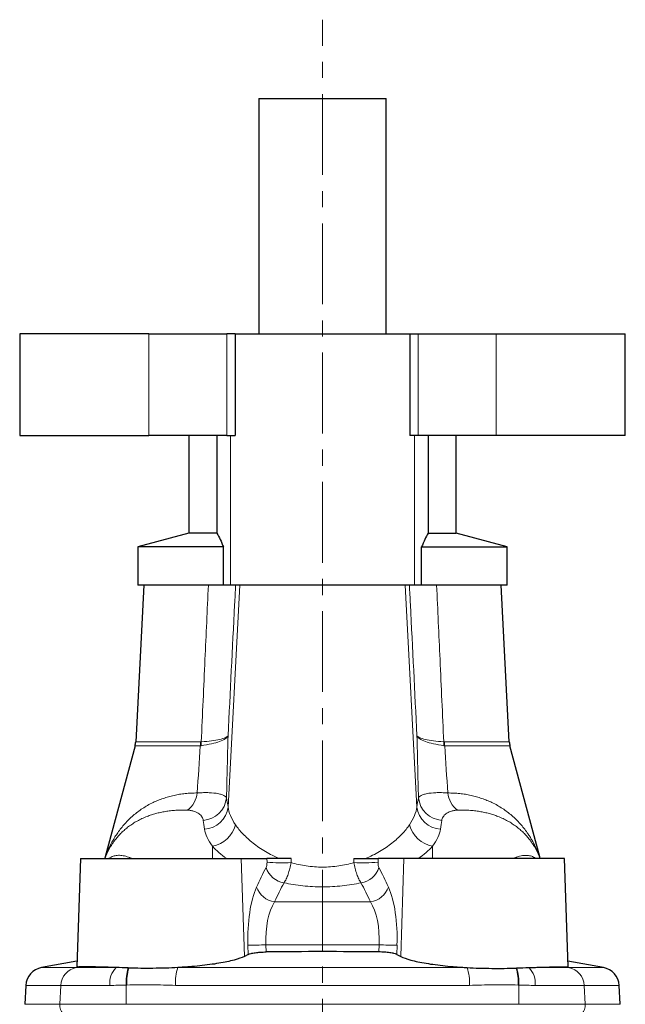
# Model space of a CAD drawing. Header units: millimetres. Extents: x -370 to 615, y -320 to 370.
# Tile 4 of 4: x 481 to 576, y 215 to 370. Entities that reach past the tile are written whole.
import ezdxf

# ---------------------------------------------------------------- set-up
doc = ezdxf.new("R2010")
doc.units = ezdxf.units.MM
doc.linetypes.add('CENTERX2', pattern=[20.32, 12.7, -2.54, 2.54, -2.54])
doc.layers.add('FORMAT', color=7, linetype='Continuous')

msp = doc.modelspace()

# ---------------------------------------------------------------- linework, layer by layer
at = {"color": 7, "linetype": 'Continuous', "lineweight": 25}
for p, q in [((518.59, 357.68), (518.59, 320.68)), ((518.59, 357.68), (538.59, 357.68)), ((538.59, 320.68), (538.59, 357.68)), ((481.03, 320.68), (481.03, 304.68)), ((501.31, 320.68), (481.03, 320.68)), ((501.31, 320.68), (513.55, 320.68)), ((514.89, 320.68), (513.55, 320.68)), ((514.89, 320.68), (514.89, 304.68)), ((514.89, 320.68), (542.28, 320.68)), ((542.28, 320.68), (542.28, 304.68)), ((542.28, 320.68), (543.62, 320.68)), ((543.62, 320.68), (555.87, 320.68)), ((555.87, 320.68), (576.15, 320.68)), ((576.15, 304.68), (576.15, 320.68)), ((481.03, 304.68), (501.31, 304.68)), ((513.55, 304.68), (501.31, 304.68)), ((507.59, 304.68), (507.59, 289.32)), ((512.01, 304.68), (512.01, 289.32)), ((513.55, 304.68), (514.89, 304.68)), ((543.62, 304.68), (542.28, 304.68)), ((555.87, 304.68), (543.62, 304.68)), ((545.16, 304.68), (545.16, 289.32)), ((549.59, 289.32), (549.59, 304.68)), ((576.15, 304.68), (555.87, 304.68)), ((507.59, 289.32), (499.59, 287.18)), ((512.01, 289.32), (507.59, 289.32)), ((545.16, 289.32), (549.59, 289.32)), ((557.59, 287.18), (549.59, 289.32)), ((499.59, 287.18), (499.59, 281.18)), ((513.02, 287.18), (499.59, 287.18)), ((513.02, 281.18), (513.02, 287.18)), ((544.15, 281.18), (544.15, 287.18)), ((544.15, 287.18), (557.59, 287.18)), ((557.59, 281.18), (557.59, 287.18)), ((500.54, 281.18), (499.24, 256.54)), ((513.02, 281.18), (499.59, 281.18)), ((514.14, 281.18), (513.02, 281.18)), ((543.03, 281.18), (514.14, 281.18)), ((544.15, 281.18), (543.03, 281.18)), ((557.59, 281.18), (544.15, 281.18)), ((557.93, 256.54), (556.64, 281.18)), ((499.15, 255.92), (494.47, 238.45)), ((562.71, 238.45), (558.03, 255.92)), ((490.59, 238.18), (489.99, 221.18)), ((490.59, 238.18), (515.8, 238.18)), ((515.8, 238.18), (519.86, 238.18)), ((541.37, 238.18), (537.31, 238.18)), ((566.59, 238.18), (541.37, 238.18)), ((567.18, 221.18), (566.59, 238.18)), ((516.93, 223.13), (516.31, 222.81)), ((540.24, 223.13), (540.87, 222.81)), ((490.02, 222.04), (484.46, 221.06)), ((572.71, 221.06), (567.15, 222.04)), ((481.99, 218.26), (481.83, 215.28)), ((575.34, 215.28), (575.19, 218.26))]:
    msp.add_line(p, q, dxfattribs=at)
at = {"color": 8, "linetype": 'Continuous', "lineweight": 18}
for p, q in [((501.31, 304.68), (501.31, 320.68)), ((513.55, 320.68), (513.55, 304.68)), ((543.62, 304.68), (543.62, 320.68)), ((555.87, 320.68), (555.87, 304.68)), ((514.14, 281.18), (514.14, 304.68)), ((543.03, 281.18), (543.03, 304.68)), ((513.76, 246.29), (515.58, 281.18)), ((543.41, 246.29), (541.59, 281.18)), ((499.15, 255.92), (509.39, 255.92)), ((509.45, 256.54), (499.24, 256.54)), ((547.72, 256.54), (557.93, 256.54)), ((558.03, 255.92), (547.79, 255.92)), ((511.29, 238.18), (511.29, 240.14)), ((545.89, 238.18), (545.89, 240.14)), ((516.31, 222.81), (515.8, 238.18)), ((519.86, 238.18), (519.87, 237.62)), ((523.65, 237.56), (523.64, 238.18)), ((533.52, 237.56), (533.53, 238.18)), ((537.31, 238.18), (537.31, 237.62)), ((540.87, 222.81), (541.37, 238.18)), ((521.06, 231.4), (536.12, 231.4)), ((516.88, 224.56), (516.93, 223.13)), ((519.74, 223.51), (519.7, 224.64)), ((537.48, 224.64), (519.7, 224.64)), ((537.44, 223.51), (537.48, 224.64)), ((540.29, 224.56), (540.24, 223.13)), ((489.92, 221.06), (484.46, 221.06)), ((490.42, 221.15), (489.92, 221.06)), ((496.17, 221.06), (489.92, 221.06)), ((505.88, 221.06), (551.29, 221.06)), ((561.01, 221.06), (567.26, 221.06)), ((566.75, 221.15), (567.26, 221.06)), ((567.26, 221.06), (572.71, 221.06)), ((481.99, 218.26), (487.48, 218.26)), ((487.32, 215.28), (487.48, 218.26)), ((487.48, 218.26), (495.19, 218.26)), ((497.74, 215.28), (497.77, 218.29)), ((551.66, 218.26), (505.51, 218.26)), ((559.44, 215.28), (559.41, 218.29)), ((569.7, 218.26), (561.99, 218.26)), ((569.85, 215.28), (569.7, 218.26)), ((575.19, 218.26), (569.7, 218.26)), ((487.32, 215.28), (481.83, 215.28)), ((497.74, 215.28), (487.32, 215.28)), ((497.74, 215.28), (559.44, 215.28)), ((559.44, 215.28), (569.85, 215.28)), ((569.85, 215.28), (575.34, 215.28))]:
    msp.add_line(p, q, dxfattribs=at)
at = {"color": 7, "linetype": 'Continuous', "lineweight": 25}
for centre, start, end in [((496.25, 256.69), 345, 357), ((560.93, 256.69), 183, 195), ((484.98, 218.1), 100, 177), ((572.19, 218.1), 3, 80)]:
    msp.add_arc(centre, 3, start, end, dxfattribs=at)
at = {"color": 8, "linetype": 'Continuous', "lineweight": 18}
for centre, radius, start, end in [((504.96, 256.69), 4.5, 350.1315, 358.0748), ((505.09, 256.4), 4.45, 353.921, 1.8135), ((552.08, 256.4), 4.45, 178.1865, 186.079), ((552.22, 256.69), 4.5, 181.9252, 189.8685), ((505.1, 248.89), 3.83, 306.2653, 354.3463), ((509.55, 248.17), 3.99, 274.382, 353.651), ((547.63, 248.17), 3.99, 186.349, 265.618), ((552.08, 248.89), 3.83, 185.6537, 233.7347), ((509.82, 246.78), 3.97, 273.4307, 352.9862), ((547.36, 246.78), 3.97, 187.0138, 266.5693), ((510.47, 244.67), 4.6, 280.2724, 345.5209), ((546.71, 244.67), 4.6, 194.4791, 259.7276), ((522.17, 267.53), 30.01, 265.5943, 272.8207), ((535, 267.53), 30.01, 267.1793, 274.4057), ((523.02, 237.79), 3.43, 196.918, 262.1719), ((534.16, 237.79), 3.43, 277.8281, 343.082), ((521.52, 234.84), 3.47, 198.9982, 262.3478), ((535.66, 234.84), 3.47, 277.6522, 341.0018), ((513.93, 381.12), 156.59, 271.0808, 272.112), ((543.25, 381.12), 156.59, 267.888, 268.9192), ((490.46, 218.12), 2.98, 100.4998, 177.366), ((498.53, 218.66), 3.36, 134.5159, 186.8403), ((504.47, 218.88), 6.73, 161.7445, 184.9867), ((504.66, 218.87), 6.82, 161.9886, 184.8455), ((512.58, 218.75), 7.09, 160.9957, 183.9605), ((544.59, 218.75), 7.09, 356.0395, 19.0043), ((552.51, 218.87), 6.82, 355.1545, 18.0114), ((552.7, 218.88), 6.73, 355.0133, 18.2555), ((558.65, 218.66), 3.36, 353.1597, 45.4841), ((566.71, 218.12), 2.98, 2.634, 79.5002), ((489.34, 215.17), 2.02, 176.9782, 222.5292), ((567.84, 215.17), 2.02, 317.4708, 3.0218)]:
    msp.add_arc(centre, radius, start, end, dxfattribs=at)
for centre, major_axis, ratio, start_param, end_param in [((542.36, 154.89), (-4.2, 97.99), 0.363392, 0.565809, 0.62074), ((514.81, 154.89), (4.2, 97.99), 0.363392, 5.662445, 5.717376), ((545.18, 155), (-4.24, 94.99), 0.374823, 0.56465, 0.619581), ((511.99, 155), (4.24, 94.99), 0.374823, 5.663605, 5.718536), ((521.07, 224.46), (-0.49, 11.5), 0.363392, 0.62074, 1.546508), ((536.1, 224.46), (0.49, 11.5), 0.363392, 4.736677, 5.662445), ((523.89, 224.57), (-0.56, 8.5), 0.490794, 0.603772, 1.529541), ((533.29, 224.57), (0.56, 8.5), 0.490794, 4.753645, 5.679413)]:
    msp.add_ellipse(centre, major_axis=major_axis, ratio=ratio, start_param=start_param, end_param=end_param, dxfattribs=at)
at = {"color": 7, "linetype": 'Continuous', "lineweight": 25}
for points, knots in [([(512.01, 289.32), (512.18, 289.04), (512.35, 288.7), (512.69, 287.98), (512.86, 287.59), (513.02, 287.18)], [0, 0, 0, 0, 0.5, 0.5, 1, 1, 1, 1]), ([(545.16, 289.32), (544.99, 289.04), (544.83, 288.7), (544.49, 287.98), (544.32, 287.59), (544.15, 287.18)], [0, 0, 0, 0, 0.5, 0.5, 1, 1, 1, 1]), ([(494.46, 238.44), (494.46, 238.43), (494.45, 238.37), (494.42, 238.3), (494.4, 238.23), (494.39, 238.19), (494.38, 238.18), (494.38, 238.18)], [0, 0, 0, 0, 0.170282, 0.56526, 0.826558, 0.994712, 1, 1, 1, 1]), ([(562.79, 238.18), (562.79, 238.18), (562.79, 238.2), (562.77, 238.25), (562.74, 238.34), (562.72, 238.41), (562.71, 238.45), (562.71, 238.45)], [0, 0, 0, 0, 0.055251, 0.244981, 0.545659, 0.967376, 1, 1, 1, 1]), ([(523.64, 238.18), (523.46, 238.18), (523.27, 238.18), (522.89, 238.18), (522.69, 238.18), (522.31, 238.18), (522.12, 238.18), (521.74, 238.18), (521.56, 238.18), (521.21, 238.18), (521.04, 238.18), (520.73, 238.18), (520.59, 238.18), (520.2, 238.18), (519.99, 238.18), (519.86, 238.18)], [0, 0, 0, 0, 0.125, 0.125, 0.25, 0.25, 0.375, 0.375, 0.5, 0.5, 0.625, 0.625, 0.75, 0.75, 1, 1, 1, 1]), ([(533.53, 238.18), (533.72, 238.18), (533.9, 238.18), (534.28, 238.18), (534.48, 238.18), (534.87, 238.18), (535.06, 238.18), (535.43, 238.18), (535.62, 238.18), (535.97, 238.18), (536.13, 238.18), (536.44, 238.18), (536.59, 238.18), (536.98, 238.18), (537.18, 238.18), (537.31, 238.18)], [0, 0, 0, 0, 0.125, 0.125, 0.25, 0.25, 0.375, 0.375, 0.5, 0.5, 0.625, 0.625, 0.75, 0.75, 1, 1, 1, 1]), ([(516.93, 223.13), (517.03, 223.18), (517.18, 223.23), (517.45, 223.3), (517.55, 223.32), (517.77, 223.36), (517.89, 223.38), (518.14, 223.41), (518.27, 223.43), (518.54, 223.45), (518.68, 223.47), (518.97, 223.49), (519.12, 223.49), (519.43, 223.51), (519.58, 223.51), (519.74, 223.51)], [0, 0, 0, 0, 0.25, 0.25, 0.375, 0.375, 0.5, 0.5, 0.625, 0.625, 0.75, 0.75, 0.875, 0.875, 1, 1, 1, 1]), ([(540.24, 223.13), (540.14, 223.18), (540, 223.23), (539.72, 223.3), (539.62, 223.32), (539.4, 223.36), (539.29, 223.38), (539.04, 223.41), (538.91, 223.43), (538.63, 223.45), (538.49, 223.47), (538.2, 223.49), (538.05, 223.49), (537.75, 223.51), (537.59, 223.51), (537.44, 223.51)], [0, 0, 0, 0, 0.25, 0.25, 0.375, 0.375, 0.5, 0.5, 0.625, 0.625, 0.75, 0.75, 0.875, 0.875, 1, 1, 1, 1]), ([(516.31, 222.81), (515.91, 222.61), (515.37, 222.42), (514.01, 222.05), (513.21, 221.88), (511.85, 221.65), (511.37, 221.58), (510.36, 221.45), (509.84, 221.39), (508.76, 221.27), (508.21, 221.22), (507.35, 221.15), (507.05, 221.13), (506.47, 221.09), (506.18, 221.08), (505.88, 221.06)], [0, 0, 0, 0, 0.25, 0.25, 0.5, 0.5, 0.625, 0.625, 0.75, 0.75, 0.875, 0.875, 0.9375, 0.9375, 1, 1, 1, 1]), ([(540.87, 222.81), (541.26, 222.61), (541.8, 222.42), (543.16, 222.05), (543.96, 221.88), (545.32, 221.65), (545.81, 221.58), (546.81, 221.45), (547.34, 221.39), (548.41, 221.27), (548.97, 221.22), (549.83, 221.15), (550.12, 221.13), (550.7, 221.09), (551, 221.08), (551.29, 221.06)], [0, 0, 0, 0, 0.25, 0.25, 0.5, 0.5, 0.625, 0.625, 0.75, 0.75, 0.875, 0.875, 0.9375, 0.9375, 1, 1, 1, 1]), ([(490.42, 221.15), (490.35, 221.15), (490.2, 221.14), (490.06, 221.15), (489.99, 221.16), (490, 221.17), (490, 221.18)], [0, 0, 0, 0, 0.28624, 0.574047, 0.866745, 1, 1, 1, 1]), ([(496.17, 221.06), (495.82, 221.07), (495.47, 221.08), (494.81, 221.1), (494.5, 221.11), (493.59, 221.14), (493.04, 221.15), (492.3, 221.16), (492.07, 221.17), (491.65, 221.17), (491.45, 221.17), (490.92, 221.17), (490.63, 221.16), (490.42, 221.15)], [0, 0, 0, 0, 0.125, 0.125, 0.25, 0.25, 0.5, 0.5, 0.625, 0.625, 0.75, 0.75, 1, 1, 1, 1]), ([(505.88, 221.06), (505.24, 221.02), (504.59, 220.99), (503.28, 220.95), (502.61, 220.94), (501.31, 220.92), (500.67, 220.92), (499.41, 220.94), (498.78, 220.96), (498.18, 220.98)], [0, 0, 0, 0, 0.25, 0.25, 0.5, 0.5, 0.75, 0.75, 1, 1, 1, 1]), ([(551.29, 221.06), (551.94, 221.02), (552.58, 220.99), (553.89, 220.95), (554.56, 220.94), (555.86, 220.92), (556.51, 220.92), (557.77, 220.94), (558.39, 220.96), (559, 220.98)], [0, 0, 0, 0, 0.25, 0.25, 0.5, 0.5, 0.75, 0.75, 1, 1, 1, 1]), ([(561.01, 221.06), (561.36, 221.07), (561.7, 221.08), (562.36, 221.1), (562.68, 221.11), (563.58, 221.14), (564.13, 221.15), (564.87, 221.16), (565.1, 221.17), (565.53, 221.17), (565.72, 221.17), (566.25, 221.17), (566.54, 221.16), (566.75, 221.15)], [0, 0, 0, 0, 0.125, 0.125, 0.25, 0.25, 0.5, 0.5, 0.625, 0.625, 0.75, 0.75, 1, 1, 1, 1]), ([(566.75, 221.15), (566.83, 221.15), (566.98, 221.14), (567.11, 221.15), (567.18, 221.16), (567.17, 221.17), (567.17, 221.18)], [0, 0, 0, 0, 0.28624, 0.574047, 0.866745, 1, 1, 1, 1])]:
    msp.add_open_spline(points, degree=3, knots=knots, dxfattribs=at)
at = {"color": 8, "linetype": 'Continuous', "lineweight": 18}
for points, knots in [([(510.66, 281.18), (510.48, 277.28), (510.31, 273.39), (510.13, 269.5), (509.93, 265.18), (509.74, 260.86), (509.54, 256.54)], [0.00100149, 0.00100149, 0.00100149, 0.00100149, 0.01269746, 0.01269746, 0.01269746, 0.02567186, 0.02567186, 0.02567186, 0.02567186]), ([(513.75, 257.48), (514.09, 264.36), (514.44, 271.24), (514.78, 278.12), (514.84, 279.14), (514.89, 280.16), (514.94, 281.18)], [0, 0, 0, 0, 0.02066719, 0.02066719, 0.02066719, 0.02373247, 0.02373247, 0.02373247, 0.02373247]), ([(543.43, 257.48), (543.08, 264.36), (542.74, 271.24), (542.39, 278.12), (542.34, 279.14), (542.29, 280.16), (542.24, 281.18)], [0, 0, 0, 0, 0.02066719, 0.02066719, 0.02066719, 0.02373247, 0.02373247, 0.02373247, 0.02373247]), ([(546.52, 281.18), (546.69, 277.28), (546.87, 273.39), (547.05, 269.5), (547.24, 265.18), (547.44, 260.86), (547.64, 256.54)], [0.00100149, 0.00100149, 0.00100149, 0.00100149, 0.01269746, 0.01269746, 0.01269746, 0.02567186, 0.02567186, 0.02567186, 0.02567186]), ([(509.52, 255.93), (510.12, 256.02), (510.66, 256.12), (511.63, 256.34), (512.05, 256.46), (512.78, 256.73), (513.08, 256.87), (513.41, 257.09), (513.5, 257.17), (513.61, 257.28), (513.65, 257.32), (513.7, 257.4), (513.73, 257.44), (513.75, 257.48)], [0, 0, 0, 0, 0.25, 0.25, 0.5, 0.5, 0.75, 0.75, 0.875, 0.875, 0.9375, 0.9375, 1, 1, 1, 1]), ([(509.54, 256.54), (510.14, 256.59), (510.68, 256.64), (511.64, 256.77), (512.07, 256.84), (512.79, 257), (513.08, 257.09), (513.41, 257.23), (513.51, 257.28), (513.62, 257.35), (513.65, 257.38), (513.7, 257.43), (513.73, 257.46), (513.75, 257.48)], [0, 0, 0, 0, 0.25, 0.25, 0.5, 0.5, 0.75, 0.75, 0.875, 0.875, 0.9375, 0.9375, 1, 1, 1, 1]), ([(547.66, 255.93), (547.06, 256.02), (546.52, 256.12), (545.55, 256.34), (545.12, 256.46), (544.39, 256.73), (544.1, 256.87), (543.77, 257.09), (543.67, 257.17), (543.56, 257.28), (543.53, 257.32), (543.47, 257.4), (543.45, 257.44), (543.43, 257.48)], [0, 0, 0, 0, 0.25, 0.25, 0.5, 0.5, 0.75, 0.75, 0.875, 0.875, 0.9375, 0.9375, 1, 1, 1, 1]), ([(547.64, 256.54), (547.04, 256.59), (546.5, 256.64), (545.53, 256.77), (545.11, 256.84), (544.38, 257), (544.09, 257.09), (543.76, 257.23), (543.67, 257.28), (543.56, 257.35), (543.53, 257.38), (543.47, 257.43), (543.45, 257.46), (543.43, 257.48)], [0, 0, 0, 0, 0.25, 0.25, 0.5, 0.5, 0.75, 0.75, 0.875, 0.875, 0.9375, 0.9375, 1, 1, 1, 1]), ([(508.91, 248.51), (508.59, 248.5), (507.95, 248.49), (507.03, 248.42), (506.13, 248.3), (505.25, 248.13), (504.38, 247.91), (503.55, 247.65), (502.74, 247.35), (501.93, 246.98), (501.11, 246.56), (500.31, 246.07), (499.55, 245.53), (498.83, 244.95), (498.16, 244.33), (497.53, 243.67), (496.95, 242.97), (496.44, 242.28), (495.98, 241.59), (495.59, 240.92), (495.26, 240.3), (494.99, 239.74), (494.82, 239.34), (494.69, 239.04), (494.61, 238.83), (494.54, 238.65), (494.5, 238.53), (494.47, 238.46), (494.47, 238.46), (494.47, 238.45)], [0, 0, 0, 0, 0.039501, 0.079049, 0.118601, 0.158108, 0.199034, 0.240001, 0.280973, 0.321906, 0.369805, 0.417753, 0.465709, 0.513618, 0.562908, 0.612234, 0.661566, 0.710864, 0.755119, 0.799385, 0.84364, 0.876608, 0.909569, 0.926405, 0.943283, 0.960105, 0.976865, 0.988553, 1, 1, 1, 1]), ([(513.51, 247.73), (513.44, 247.87), (513.3, 248), (512.97, 248.17), (512.83, 248.22), (512.53, 248.32), (512.36, 248.36), (511.78, 248.47), (511.32, 248.52), (510.5, 248.56), (510.21, 248.56), (509.59, 248.55), (509.26, 248.53), (508.91, 248.51)], [0, 0, 0, 0, 0.25, 0.25, 0.375, 0.375, 0.5, 0.5, 0.75, 0.75, 0.875, 0.875, 1, 1, 1, 1]), ([(543.66, 247.73), (543.73, 247.87), (543.88, 248), (544.21, 248.17), (544.34, 248.22), (544.64, 248.32), (544.82, 248.36), (545.39, 248.47), (545.85, 248.52), (546.68, 248.56), (546.97, 248.56), (547.59, 248.55), (547.92, 248.53), (548.26, 248.51)], [0, 0, 0, 0, 0.25, 0.25, 0.375, 0.375, 0.5, 0.5, 0.75, 0.75, 0.875, 0.875, 1, 1, 1, 1]), ([(548.26, 248.51), (548.58, 248.5), (549.22, 248.49), (550.15, 248.42), (551.05, 248.3), (551.93, 248.13), (552.79, 247.91), (553.63, 247.65), (554.43, 247.35), (555.25, 246.98), (556.06, 246.56), (556.87, 246.07), (557.63, 245.53), (558.34, 244.95), (559.02, 244.33), (559.65, 243.67), (560.23, 242.97), (560.7, 242.33), (561.08, 241.76), (561.39, 241.26), (561.68, 240.75), (561.94, 240.24), (562.18, 239.74), (562.36, 239.34), (562.48, 239.04), (562.57, 238.83), (562.64, 238.65), (562.68, 238.53), (562.7, 238.46), (562.71, 238.46), (562.71, 238.45)], [0, 0, 0, 0, 0.039502, 0.07905, 0.118602, 0.158109, 0.199036, 0.240003, 0.280975, 0.321908, 0.369808, 0.417756, 0.465712, 0.513622, 0.562912, 0.612238, 0.661571, 0.710869, 0.74403, 0.777191, 0.81042, 0.843648, 0.876616, 0.909577, 0.926414, 0.943292, 0.960114, 0.976874, 0.988497, 1, 1, 1, 1]), ([(514.92, 243.52), (514.59, 244.01), (514.33, 244.48), (513.94, 245.4), (513.82, 245.85), (513.76, 246.29)], [0, 0, 0, 0, 0.5, 0.5, 1, 1, 1, 1]), ([(542.25, 243.52), (542.58, 244.01), (542.84, 244.48), (543.23, 245.4), (543.36, 245.85), (543.41, 246.29)], [0, 0, 0, 0, 0.5, 0.5, 1, 1, 1, 1]), ([(494.38, 238.18), (494.38, 238.18), (494.39, 238.2), (494.42, 238.28), (494.48, 238.41), (494.55, 238.58), (494.65, 238.82), (494.8, 239.15), (495.01, 239.56), (495.24, 239.97), (495.49, 240.37), (495.76, 240.77), (496.09, 241.22), (496.5, 241.72), (497, 242.25), (497.54, 242.75), (498.13, 243.23), (498.78, 243.68), (499.48, 244.1), (500.22, 244.48), (500.97, 244.8), (501.7, 245.06), (502.4, 245.27), (503.14, 245.45), (503.91, 245.6), (504.72, 245.71), (505.57, 245.78), (506.45, 245.82), (507.06, 245.8), (507.36, 245.8)], [0, 0, 0, 0, 0.003038, 0.020428, 0.037855, 0.055313, 0.072745, 0.108477, 0.144215, 0.178282, 0.212349, 0.246477, 0.280605, 0.329468, 0.37836, 0.427246, 0.476103, 0.526068, 0.576076, 0.626078, 0.676033, 0.715956, 0.755909, 0.795858, 0.835777, 0.876814, 0.917893, 0.958968, 1, 1, 1, 1]), ([(507.36, 245.8), (507.58, 245.79), (507.77, 245.77), (508.13, 245.7), (508.3, 245.66), (508.75, 245.51), (508.99, 245.38), (509.29, 245.16), (509.38, 245.09), (509.53, 244.92), (509.59, 244.84), (509.75, 244.58), (509.82, 244.39), (509.85, 244.19)], [0, 0, 0, 0, 0.125, 0.125, 0.25, 0.25, 0.5, 0.5, 0.625, 0.625, 0.75, 0.75, 1, 1, 1, 1]), ([(549.81, 245.8), (549.6, 245.79), (549.4, 245.77), (549.04, 245.7), (548.87, 245.66), (548.42, 245.51), (548.18, 245.38), (547.89, 245.16), (547.8, 245.09), (547.65, 244.92), (547.59, 244.84), (547.42, 244.58), (547.36, 244.39), (547.32, 244.19)], [0, 0, 0, 0, 0.125, 0.125, 0.25, 0.25, 0.5, 0.5, 0.625, 0.625, 0.75, 0.75, 1, 1, 1, 1]), ([(562.79, 238.18), (562.79, 238.18), (562.78, 238.2), (562.75, 238.28), (562.7, 238.41), (562.63, 238.58), (562.52, 238.82), (562.37, 239.15), (562.16, 239.56), (561.93, 239.97), (561.68, 240.37), (561.41, 240.77), (561.08, 241.22), (560.67, 241.72), (560.17, 242.25), (559.63, 242.75), (559.04, 243.23), (558.4, 243.68), (557.7, 244.1), (556.95, 244.48), (556.21, 244.8), (555.48, 245.06), (554.78, 245.27), (554.04, 245.45), (553.27, 245.6), (552.45, 245.71), (551.6, 245.78), (550.72, 245.82), (550.12, 245.8), (549.81, 245.8)], [0, 0, 0, 0, 0.003038, 0.020428, 0.037855, 0.055313, 0.072745, 0.108477, 0.144215, 0.178282, 0.212349, 0.246477, 0.280605, 0.329468, 0.37836, 0.427246, 0.476103, 0.526068, 0.576076, 0.626078, 0.676033, 0.715956, 0.755909, 0.795858, 0.835777, 0.876814, 0.917893, 0.958968, 1, 1, 1, 1]), ([(521.9, 238.18), (521.07, 238.51), (520.31, 238.89), (519.26, 239.51), (518.92, 239.72), (518.28, 240.16), (517.97, 240.39), (517.09, 241.09), (516.57, 241.57), (515.65, 242.53), (515.25, 243.02), (514.92, 243.52)], [0, 0, 0, 0, 0.25, 0.25, 0.375, 0.375, 0.5, 0.5, 0.75, 0.75, 1, 1, 1, 1]), ([(535.28, 238.18), (536.1, 238.51), (536.86, 238.89), (537.91, 239.51), (538.25, 239.72), (538.9, 240.16), (539.21, 240.39), (540.09, 241.09), (540.61, 241.57), (541.53, 242.53), (541.92, 243.02), (542.25, 243.52)], [0, 0, 0, 0, 0.25, 0.25, 0.375, 0.375, 0.5, 0.5, 0.75, 0.75, 1, 1, 1, 1]), ([(510.06, 242.81), (510.12, 242.39), (510.25, 241.96), (510.66, 241.07), (510.94, 240.62), (511.29, 240.14)], [0, 0, 0, 0, 0.5, 0.5, 1, 1, 1, 1]), ([(547.12, 242.81), (547.06, 242.39), (546.93, 241.96), (546.51, 241.07), (546.24, 240.62), (545.89, 240.14)], [0, 0, 0, 0, 0.5, 0.5, 1, 1, 1, 1]), ([(498.67, 238.18), (498.62, 238.2), (498.42, 238.29), (498.09, 238.42), (497.67, 238.56), (497.27, 238.65), (496.89, 238.7), (496.52, 238.71), (496.18, 238.67), (495.86, 238.61), (495.53, 238.49), (495.24, 238.35), (495.07, 238.22), (495.01, 238.18)], [0, 0, 0, 0, 0.029954, 0.125204, 0.220488, 0.315775, 0.411028, 0.507292, 0.603585, 0.699882, 0.796151, 0.927401, 1, 1, 1, 1]), ([(558.5, 238.18), (558.55, 238.2), (558.76, 238.3), (559.12, 238.43), (559.56, 238.57), (559.99, 238.66), (560.39, 238.7), (560.77, 238.7), (561.12, 238.65), (561.45, 238.57), (561.75, 238.44), (561.99, 238.31), (562.12, 238.21), (562.17, 238.18)], [0, 0, 0, 0, 0.029911, 0.131487, 0.233121, 0.334779, 0.436421, 0.538004, 0.639498, 0.741032, 0.842588, 0.944139, 1, 1, 1, 1]), ([(519.87, 237.62), (519.87, 237.45), (519.86, 237.29), (519.83, 237.07), (519.81, 237.01), (519.78, 236.89), (519.76, 236.84), (519.73, 236.79)], [0, 0, 0, 0, 0.5, 0.5, 0.75, 0.75, 1, 1, 1, 1]), ([(522.55, 234.39), (522.67, 234.56), (522.78, 234.76), (522.99, 235.21), (523.1, 235.47), (523.24, 235.88), (523.28, 236.02), (523.37, 236.32), (523.41, 236.47), (523.53, 236.93), (523.6, 237.24), (523.65, 237.56)], [0, 0, 0, 0, 0.25, 0.25, 0.5, 0.5, 0.625, 0.625, 0.75, 0.75, 1, 1, 1, 1]), ([(523.65, 237.56), (524.42, 237.34), (525.21, 237.16), (526.46, 236.98), (526.89, 236.93), (527.73, 236.87), (528.16, 236.85), (529.02, 236.85), (529.44, 236.87), (530.29, 236.93), (530.72, 236.98), (531.96, 237.16), (532.76, 237.34), (533.52, 237.56)], [0, 0, 0, 0, 0.25, 0.25, 0.375, 0.375, 0.5, 0.5, 0.625, 0.625, 0.75, 0.75, 1, 1, 1, 1]), ([(534.63, 234.39), (534.51, 234.56), (534.4, 234.76), (534.18, 235.21), (534.08, 235.47), (533.94, 235.88), (533.89, 236.02), (533.8, 236.32), (533.76, 236.47), (533.65, 236.93), (533.58, 237.24), (533.52, 237.56)], [0, 0, 0, 0, 0.25, 0.25, 0.5, 0.5, 0.625, 0.625, 0.75, 0.75, 1, 1, 1, 1]), ([(537.31, 237.62), (537.3, 237.45), (537.31, 237.29), (537.35, 237.07), (537.36, 237.01), (537.4, 236.89), (537.42, 236.84), (537.44, 236.79)], [0, 0, 0, 0, 0.5, 0.5, 0.75, 0.75, 1, 1, 1, 1]), ([(534.63, 234.39), (533.67, 234.18), (532.69, 234.02), (531.17, 233.86), (530.65, 233.82), (529.62, 233.76), (529.11, 233.75), (527.55, 233.75), (526.52, 233.8), (524.48, 234.02), (523.5, 234.18), (522.55, 234.39)], [0, 0, 0, 0, 0.25, 0.25, 0.375, 0.375, 0.5, 0.5, 0.75, 0.75, 1, 1, 1, 1]), ([(497.87, 218.3), (498.5, 218.32), (499.14, 218.35), (500.41, 218.37), (501.05, 218.37), (502.32, 218.35), (502.96, 218.33), (504.23, 218.28), (504.87, 218.26), (505.51, 218.26)], [0, 0, 0, 0, 0.25, 0.25, 0.5, 0.5, 0.75, 0.75, 1, 1, 1, 1]), ([(559.31, 218.3), (558.67, 218.32), (558.04, 218.35), (556.77, 218.37), (556.13, 218.37), (554.86, 218.35), (554.22, 218.33), (552.94, 218.28), (552.3, 218.26), (551.66, 218.26)], [0, 0, 0, 0, 0.25, 0.25, 0.5, 0.5, 0.75, 0.75, 1, 1, 1, 1])]:
    msp.add_open_spline(points, degree=3, knots=knots, dxfattribs=at)
for points in [[(513.51, 247.73), (513.59, 250.98), (513.67, 254.24), (513.75, 257.48)], [(543.66, 247.73), (543.58, 250.98), (543.51, 254.24), (543.43, 257.48)], [(509.39, 255.92), (509.22, 253.45), (509.07, 250.98), (508.91, 248.51)], [(509.39, 255.92), (509.43, 255.92), (509.47, 255.92), (509.52, 255.93)], [(509.54, 256.54), (509.51, 256.54), (509.48, 256.54), (509.45, 256.54)], [(547.64, 256.54), (547.66, 256.54), (547.69, 256.54), (547.72, 256.54)], [(547.79, 255.92), (547.74, 255.92), (547.7, 255.92), (547.66, 255.93)], [(547.79, 255.92), (547.95, 253.45), (548.11, 250.98), (548.26, 248.51)], [(513.76, 246.29), (513.68, 246.8), (513.6, 247.28), (513.51, 247.73)], [(543.41, 246.29), (543.49, 246.8), (543.58, 247.28), (543.66, 247.73)], [(509.85, 244.19), (509.92, 243.76), (509.99, 243.3), (510.06, 242.81)], [(547.32, 244.19), (547.25, 243.76), (547.18, 243.3), (547.12, 242.81)], [(511.29, 240.14), (511.89, 239.47), (512.65, 238.81), (513.55, 238.18)], [(545.89, 240.14), (545.28, 239.47), (544.53, 238.81), (543.62, 238.18)], [(495.19, 218.26), (496.02, 218.26), (496.88, 218.27), (497.77, 218.29)], [(497.77, 218.29), (497.8, 218.3), (497.83, 218.3), (497.87, 218.3)], [(559.41, 218.29), (559.37, 218.3), (559.34, 218.3), (559.31, 218.3)], [(561.99, 218.26), (561.16, 218.26), (560.29, 218.27), (559.41, 218.29)]]:
    msp.add_open_spline(points, degree=3, dxfattribs=at)
at = {"color": 7, "linetype": 'Continuous', "lineweight": 25}
for points in [[(537.44, 223.51), (531.54, 223.58), (525.64, 223.58), (519.74, 223.51)], [(498.08, 220.99), (497.42, 221.01), (496.78, 221.04), (496.17, 221.06)], [(498.18, 220.98), (498.15, 220.98), (498.11, 220.98), (498.08, 220.99)], [(559, 220.98), (559.03, 220.98), (559.06, 220.98), (559.09, 220.99)], [(559.09, 220.99), (559.76, 221.01), (560.39, 221.04), (561.01, 221.06)]]:
    msp.add_open_spline(points, degree=3, dxfattribs=at)
at = {"layer": 'FORMAT', "linetype": 'CENTERX2', "lineweight": 18}
msp.add_line((528.59, 61.18), (528.59, 370.06), dxfattribs=at)

doc.saveas('drawing.dxf')
